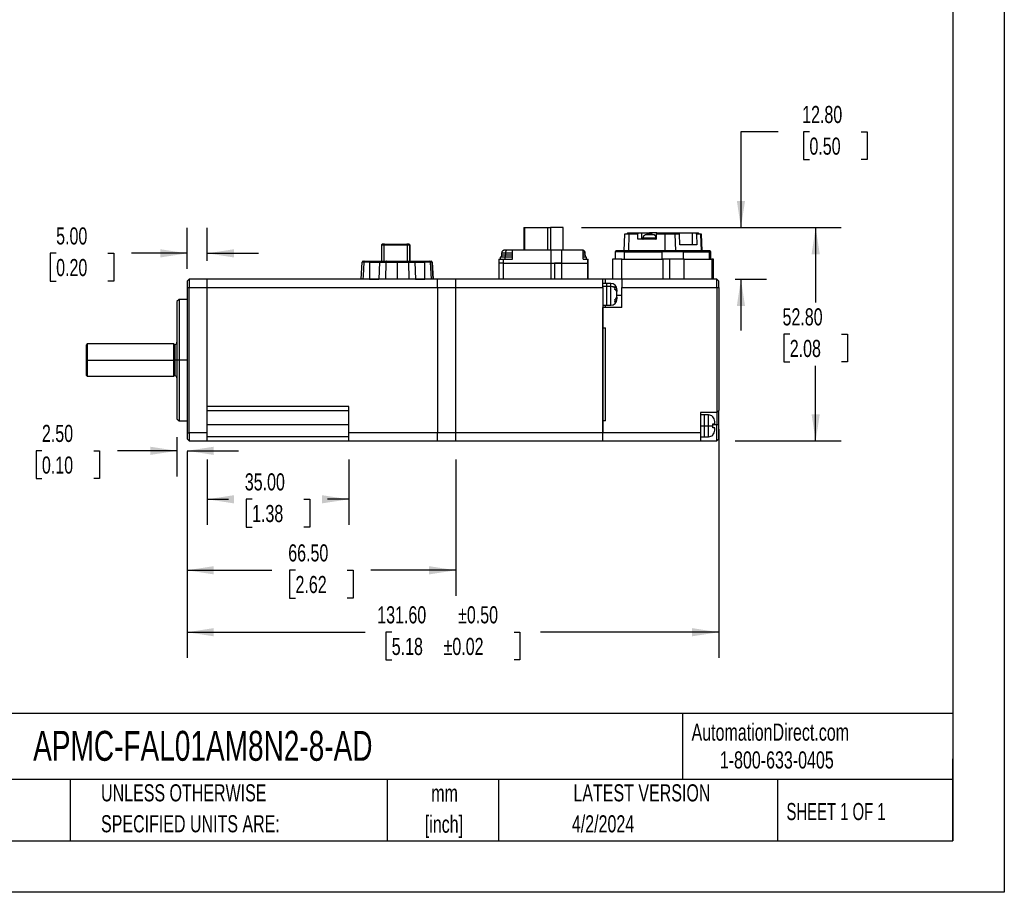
# Model space of a CAD drawing. Header units: millimetres. Extents: x 0 to 559, y 0 to 432.
# Tile 9 of 16: x 315 to 559, y 0 to 216. Entities that reach past the tile are written whole.
import ezdxf

# ---------------------------------------------------------------- set-up
doc = ezdxf.new("R2010")
doc.units = ezdxf.units.MM
doc.header["$LTSCALE"] = 2
doc.linetypes.add('CENTERX2', pattern=[20.32, 12.7, -2.54, 2.54, -2.54])
doc.layers.add('DIMENSIONS', color=140, linetype='Continuous', lineweight=25)
doc.layers.add('TEXT', color=140, linetype='Continuous', lineweight=25)
doc.styles.add('SLDTEXTSTYLE0', font='TXT', dxfattribs={"width": 0.7})
doc.styles.add('SLDTEXTSTYLE1', font='TXT', dxfattribs={"width": 0.65})
doc.dimstyles.new('SLDDIMSTYLE3', dxfattribs={"dimtxt": 4.316016, "dimasz": 6.604, "dimexe": 0, "dimexo": 0.0625, "dimgap": 1.079004, "dimtad": 0, "dimtih": 1, "dimtoh": 1, "dimrnd": 1e-09, "dimzin": 4, "dimdsep": 46, "dimtxsty": 'SLDTEXTSTYLE0', "dimsah": 1, "dimcen": 0.09, "dimadec": 0, "dimazin": 1, "dimtfac": 1, "dimtofl": 0, "dimtmove": 0, "dimatfit": 3, "dimfxl": 0, "dimfrac": 2, "dimtolj": 1, "dimtzin": 12, "dimarcsym": 0})
doc.dimstyles.new('SLDDIMSTYLE7', dxfattribs={"dimtxt": 4.316016, "dimasz": 6.604, "dimexe": 0, "dimexo": 0.0625, "dimgap": 1.079004, "dimtad": 0, "dimtih": 1, "dimtoh": 1, "dimrnd": 1e-09, "dimzin": 4, "dimdsep": 46, "dimtxsty": 'SLDTEXTSTYLE0', "dimsah": 1, "dimcen": 0.09, "dimadec": 0, "dimazin": 1, "dimtfac": 1, "dimtmove": 0, "dimatfit": 0, "dimfxl": 0, "dimfrac": 2, "dimtolj": 1, "dimtzin": 12, "dimarcsym": 0})
doc.dimstyles.new('SLDDIMSTYLE8', dxfattribs={"dimtxt": 4.316016, "dimasz": 6.604, "dimexe": 0, "dimexo": 0.0625, "dimgap": 1.079004, "dimtad": 0, "dimtih": 1, "dimtoh": 1, "dimrnd": 1e-09, "dimzin": 4, "dimdsep": 46, "dimtxsty": 'SLDTEXTSTYLE0', "dimsah": 1, "dimcen": 0.09, "dimadec": 0, "dimazin": 1, "dimtol": 1, "dimtp": 0.5, "dimtm": 0.5, "dimtfac": 1, "dimtofl": 0, "dimtmove": 0, "dimatfit": 3, "dimfxl": 0, "dimfrac": 2, "dimtolj": 1, "dimarcsym": 0})

# ---------------------------------------------------------------- blocks, each defined once
blk = doc.blocks.new('SW_NOTE_0_1')
at = {"layer": 'TEXT', "color": 0, "linetype": 'CENTERX2', "lineweight": 18, "char_height": 4.233, "attachment_point": 2, "style": 'SLDTEXTSTYLE0'}
for s, insert in [('mm', (5.69, 5.46)), ('[inch]', (5.52, -2.19))]:
    blk.add_mtext(s, dxfattribs=dict(at, insert=insert))
blk = doc.blocks.new('SW_NOTE_0_2')
at = {"layer": 'TEXT', "color": 0, "linetype": 'CENTERX2', "lineweight": 18, "char_height": 4.2333, "attachment_point": 1, "style": 'SLDTEXTSTYLE0'}
for s, insert in [('UNLESS OTHERWISE', (0, 5.46)), ('SPECIFIED UNITS ARE:', (0, -2.19))]:
    blk.add_mtext(s, dxfattribs=dict(at, insert=insert))
blk = doc.blocks.new('_D_7')
at = {"layer": 'DIMENSIONS'}
for p, q in [((354.02, 112.58), (354.02, 102.89)), ((320.59, 109.24), (319.14, 109.24)), ((319.14, 109.24), (319.14, 102.38)), ((333.42, 109.24), (334.87, 109.24)), ((334.87, 109.24), (334.87, 102.38)), ((354.02, 109.24), (339.27, 109.24)), ((356.52, 109.24), (369.22, 109.24)), ((356.52, 109.08), (356.52, 102.89)), ((319.14, 102.38), (320.59, 102.38)), ((334.87, 102.38), (333.42, 102.38))]:
    blk.add_line(p, q, dxfattribs=at)
for points in [[(354.02, 109.24), (347.41, 110.25), (347.41, 108.22)], [(356.52, 109.24), (363.12, 108.22), (363.12, 110.25)]]:
    blk.add_solid(points, dxfattribs=at)
at = {"layer": 'DIMENSIONS', "char_height": 4.233, "attachment_point": 1, "style": 'SLDTEXTSTYLE0'}
for s, insert in [('2.50', (320.59, 115.66)), ('0.10', (320.59, 107.83))]:
    blk.add_mtext(s, dxfattribs=dict(at, insert=insert))
blk = doc.blocks.new('_D_8')
at = {"layer": 'DIMENSIONS'}
for p, q in [((356.52, 107.58), (356.52, 73.33)), ((423.02, 107.08), (423.02, 73.33)), ((356.52, 79.68), (377.51, 79.68)), ((383.36, 79.68), (381.91, 79.68)), ((381.91, 79.68), (381.91, 72.82)), ((396.18, 79.68), (397.63, 79.68)), ((397.63, 79.68), (397.63, 72.82)), ((423.02, 79.68), (402.03, 79.68)), ((381.91, 72.82), (383.36, 72.82)), ((397.63, 72.82), (396.18, 72.82))]:
    blk.add_line(p, q, dxfattribs=at)
for points in [[(356.52, 79.68), (363.12, 78.66), (363.12, 80.7)], [(423.02, 79.68), (416.41, 80.7), (416.41, 78.66)]]:
    blk.add_solid(points, dxfattribs=at)
at = {"layer": 'DIMENSIONS', "char_height": 4.233, "attachment_point": 1, "style": 'SLDTEXTSTYLE0'}
for s, insert in [('66.50', (381.56, 86.1)), ('2.62', (383.36, 78.28))]:
    blk.add_mtext(s, dxfattribs=dict(at, insert=insert))
blk = doc.blocks.new('_D_9')
at = {"layer": 'DIMENSIONS'}
for p, q in [((454.17, 164.48), (518.46, 164.48)), ((512.11, 164.48), (512.11, 145.91)), ((505.7, 138.08), (504.25, 138.08)), ((504.25, 138.08), (504.25, 131.22)), ((518.53, 138.08), (519.98, 138.08)), ((519.98, 138.08), (519.98, 131.22)), ((504.25, 131.22), (505.7, 131.22)), ((512.11, 111.68), (512.11, 130.25)), ((519.98, 131.22), (518.53, 131.22)), ((492.22, 111.68), (518.46, 111.68))]:
    blk.add_line(p, q, dxfattribs=at)
for points in [[(512.11, 164.48), (511.1, 157.88), (513.13, 157.88)], [(512.11, 111.68), (513.13, 118.28), (511.1, 118.28)]]:
    blk.add_solid(points, dxfattribs=at)
at = {"layer": 'DIMENSIONS', "char_height": 4.233, "attachment_point": 1, "style": 'SLDTEXTSTYLE0'}
for s, insert in [('52.80', (503.91, 144.5)), ('2.08', (505.7, 136.68))]:
    blk.add_mtext(s, dxfattribs=dict(at, insert=insert))
blk = doc.blocks.new('_D_10')
at = {"layer": 'DIMENSIONS'}
for p, q in [((502.79, 188.15), (493.61, 188.15)), ((493.61, 188.15), (493.61, 164.48)), ((510.57, 188.15), (509.12, 188.15)), ((509.12, 188.15), (509.12, 181.29)), ((523.39, 188.15), (524.84, 188.15)), ((524.84, 188.15), (524.84, 181.29)), ((509.12, 181.29), (510.57, 181.29)), ((524.84, 181.29), (523.39, 181.29)), ((454.17, 164.48), (499.96, 164.48)), ((492.22, 151.68), (499.96, 151.68)), ((493.61, 151.68), (493.61, 138.98))]:
    blk.add_line(p, q, dxfattribs=at)
for points in [[(493.61, 164.48), (494.63, 171.08), (492.6, 171.08)], [(493.61, 151.68), (492.6, 145.08), (494.63, 145.08)]]:
    blk.add_solid(points, dxfattribs=at)
at = {"layer": 'DIMENSIONS', "char_height": 4.233, "attachment_point": 1, "style": 'SLDTEXTSTYLE0'}
for s, insert in [('12.80', (508.77, 194.57)), ('0.50', (510.57, 186.74))]:
    blk.add_mtext(s, dxfattribs=dict(at, insert=insert))
blk = doc.blocks.new('_D_11')
at = {"layer": 'DIMENSIONS'}
for p, q in [((488.12, 114.58), (488.12, 58)), ((356.52, 109.08), (356.52, 58)), ((356.52, 64.35), (400.64, 64.35)), ((407.18, 64.35), (405.74, 64.35)), ((405.74, 64.35), (405.74, 57.5)), ((437.45, 64.35), (438.9, 64.35)), ((438.9, 64.35), (438.9, 57.5)), ((488.12, 64.35), (443.99, 64.35)), ((405.74, 57.5), (407.18, 57.5)), ((438.9, 57.5), (437.45, 57.5))]:
    blk.add_line(p, q, dxfattribs=at)
for points in [[(356.52, 64.35), (363.12, 63.34), (363.12, 65.37)], [(488.12, 64.35), (481.51, 65.37), (481.51, 63.34)]]:
    blk.add_solid(points, dxfattribs=at)
at = {"layer": 'DIMENSIONS', "char_height": 4.233, "attachment_point": 1, "style": 'SLDTEXTSTYLE0'}
for s, insert in [('131.60', (403.59, 70.78)), ('±0.50', (423.6, 70.78)), ('5.18', (407.18, 62.95)), ('±0.02', (420.01, 62.95))]:
    blk.add_mtext(s, dxfattribs=dict(at, insert=insert))
blk = doc.blocks.new('_D_12')
at = {"layer": 'DIMENSIONS'}
for p, q in [((361.52, 107.08), (361.52, 90.89)), ((396.52, 107.08), (396.52, 90.89)), ((361.52, 97.24), (366.76, 97.24)), ((372.61, 97.24), (371.16, 97.24)), ((371.16, 97.24), (371.16, 90.38)), ((385.43, 97.24), (386.88, 97.24)), ((386.88, 97.24), (386.88, 90.38)), ((396.52, 97.24), (391.28, 97.24)), ((371.16, 90.38), (372.61, 90.38)), ((386.88, 90.38), (385.43, 90.38))]:
    blk.add_line(p, q, dxfattribs=at)
for points in [[(361.52, 97.24), (368.12, 96.23), (368.12, 98.26)], [(396.52, 97.24), (389.91, 98.26), (389.91, 96.23)]]:
    blk.add_solid(points, dxfattribs=at)
at = {"layer": 'DIMENSIONS', "char_height": 4.233, "attachment_point": 1, "style": 'SLDTEXTSTYLE0'}
for s, insert in [('35.00', (370.81, 103.67)), ('1.38', (372.61, 95.84))]:
    blk.add_mtext(s, dxfattribs=dict(at, insert=insert))
blk = doc.blocks.new('_D_13')
at = {"layer": 'DIMENSIONS'}
for p, q in [((356.52, 154.28), (356.52, 164.45)), ((361.52, 156.28), (361.52, 164.45)), ((324.11, 158.1), (322.66, 158.1)), ((322.66, 158.1), (322.66, 151.24)), ((336.93, 158.1), (338.38, 158.1)), ((338.38, 158.1), (338.38, 151.24)), ((356.52, 158.1), (342.78, 158.1)), ((361.52, 158.1), (374.22, 158.1)), ((322.66, 151.24), (324.11, 151.24)), ((338.38, 151.24), (336.93, 151.24))]:
    blk.add_line(p, q, dxfattribs=at)
for points in [[(356.52, 158.1), (349.91, 159.11), (349.91, 157.08)], [(361.52, 158.1), (368.12, 157.08), (368.12, 159.11)]]:
    blk.add_solid(points, dxfattribs=at)
at = {"layer": 'DIMENSIONS', "char_height": 4.233, "attachment_point": 1, "style": 'SLDTEXTSTYLE0'}
for s, insert in [('5.00', (324.11, 164.52)), ('0.20', (324.11, 156.7))]:
    blk.add_mtext(s, dxfattribs=dict(at, insert=insert))

msp = doc.modelspace()

# ---------------------------------------------------------------- linework, layer by layer
at = {"color": 7, "linetype": 'Continuous'}
for p, q in [((558.8049, 431.8053), (558.8049, 0.0053)), ((558.8049, 0.0053), (0.0049, 0.0053))]:
    msp.add_line(p, q, dxfattribs=at)
for p, q in [((439.8682, 164.4805), (439.8682, 158.9805)), ((439.8682, 164.4805), (440.1101, 164.4805)), ((440.1101, 158.9805), (440.1101, 164.4805)), ((440.1101, 164.4805), (445.8198, 164.4805)), ((445.8198, 158.9805), (445.8198, 164.4805)), ((445.8198, 164.4805), (446.4843, 164.4805)), ((446.4843, 164.4805), (446.4843, 158.9805)), ((449.5694, 164.4805), (446.4843, 164.4805)), ((449.5694, 158.9805), (449.5694, 164.4805)), ((464.7643, 162.8805), (464.6176, 158.6805)), ((465.8344, 162.8805), (464.7643, 162.8805)), ((465.4166, 162.8994), (465.4158, 162.8805)), ((465.6472, 163.1805), (465.6983, 163.1805)), ((465.6844, 162.8805), (465.6983, 163.1805)), ((465.6983, 163.1805), (466.002, 163.1805)), ((465.8344, 162.8805), (465.7724, 158.6805)), ((466.8993, 162.8805), (465.8344, 162.8805)), ((466.002, 163.1805), (466.002, 162.8805)), ((466.002, 163.1805), (466.8831, 163.1805)), ((466.7892, 162.996), (466.7838, 162.8805)), ((466.8831, 163.1805), (468.2314, 163.1805)), ((468.1001, 162.8807), (466.8993, 162.8807)), ((468.081, 161.5805), (468.1001, 162.8807)), ((472.6125, 161.5805), (468.081, 161.5805)), ((468.1001, 162.8807), (468.2314, 163.1805)), ((468.2314, 163.1805), (469.0102, 163.1805)), ((469.0102, 163.1805), (469.0102, 161.5805)), ((469.0102, 163.1805), (471.0036, 163.1805)), ((469.3364, 161.8288), (469.3241, 161.6892)), ((470.3342, 161.8288), (470.3291, 161.6892)), ((470.4185, 162.6642), (470.4271, 162.6723)), ((470.781, 162.6642), (470.4185, 162.6642)), ((470.7143, 162.847), (470.7143, 162.6642)), ((470.7331, 162.6642), (470.7331, 162.8554)), ((470.7331, 162.8384), (470.7866, 162.847)), ((470.7896, 162.6723), (470.781, 162.6642)), ((470.7866, 162.847), (470.7866, 162.6695)), ((472.7629, 163.1805), (471.0036, 163.1805)), ((471.0036, 163.1805), (471.0036, 162.8548)), ((471.3962, 162.8554), (471.3962, 162.8384)), ((471.5117, 162.8158), (471.5117, 162.847)), ((471.9771, 162.6642), (471.9587, 162.6723)), ((472.0616, 162.6715), (471.9771, 162.6642)), ((472.1461, 162.6642), (472.0616, 162.6715)), ((472.1277, 162.6723), (472.1461, 162.6642)), ((472.1561, 162.6723), (472.1277, 162.6723)), ((472.6317, 162.8807), (472.6125, 161.5805)), ((472.7629, 163.1805), (472.6317, 162.8807)), ((473.8326, 162.8807), (472.6317, 162.8807)), ((472.7629, 163.1805), (474.1111, 163.1805)), ((474.8974, 162.8805), (473.8326, 162.8805)), ((474.1111, 163.1805), (477.3721, 163.1805)), ((474.1169, 162.8805), (474.1121, 163.165)), ((474.8355, 158.6805), (474.8974, 162.8805)), ((477.3604, 162.8805), (474.8974, 162.8805)), ((477.4933, 158.6805), (477.3604, 162.8805)), ((477.857, 162.8805), (477.3604, 162.8805)), ((477.3721, 163.1805), (477.3721, 162.8805)), ((477.3721, 163.1805), (477.4827, 163.1805)), ((477.4827, 163.1805), (477.4877, 162.8805)), ((477.4827, 163.1805), (477.5069, 163.1805)), ((477.5069, 163.1805), (478.1355, 163.1805)), ((478.4169, 162.8807), (477.8569, 162.8807)), ((478.4169, 162.8807), (478.1355, 163.1805)), ((478.1355, 163.1805), (481.5978, 163.1805)), ((478.5024, 160.1805), (478.4169, 162.8807)), ((481.5978, 160.1805), (481.5978, 163.1805)), ((481.5978, 163.1805), (482.3617, 163.1805)), ((482.3617, 163.1805), (482.6431, 162.8807)), ((482.3617, 163.1805), (482.9904, 163.1805)), ((483.2031, 162.8807), (482.6431, 162.8807)), ((482.6431, 162.8807), (482.7286, 160.1805)), ((483.6997, 162.8805), (483.2031, 162.8805)), ((483.2218, 162.8805), (483.221, 162.8994)), ((483.8326, 158.6805), (483.6997, 162.8805)), ((483.8733, 162.8805), (483.6997, 162.8805)), ((484.02, 158.6805), (483.8733, 162.8805)), ((404.8687, 160.3805), (404.6687, 160.1805)), ((404.6687, 160.1805), (405.3261, 160.1805)), ((404.6687, 160.1805), (404.6687, 156.1805)), ((405.409, 160.3805), (404.8687, 160.3805)), ((405.3261, 160.1805), (405.409, 160.3805)), ((405.3261, 160.1805), (411.0113, 160.1805)), ((405.3261, 156.1805), (405.3261, 160.1805)), ((405.409, 160.3805), (410.9284, 160.3805)), ((410.9284, 160.3805), (411.0113, 160.1805)), ((411.4687, 160.3805), (410.9284, 160.3805)), ((411.0113, 160.1805), (411.0113, 156.1805)), ((411.0113, 160.1805), (411.6687, 160.1805)), ((411.6687, 160.1805), (411.4687, 160.3805)), ((411.4687, 160.3805), (411.4689, 160.3805)), ((411.4689, 160.3805), (411.6689, 160.1805)), ((411.6687, 156.1805), (411.6687, 160.1805)), ((411.6687, 160.1805), (411.6689, 160.1805)), ((411.6689, 160.1805), (411.6689, 156.1805)), ((434.9021, 158.8592), (434.9021, 158.9805)), ((434.9021, 158.9805), (437.0787, 158.9805)), ((435.6795, 158.8805), (435.338, 158.8805)), ((437.0787, 158.8805), (435.6795, 158.8805)), ((437.0787, 156.6805), (437.0787, 158.9805)), ((437.0787, 158.9805), (446.5949, 158.9805)), ((446.5949, 158.9805), (446.5949, 155.6805)), ((446.5949, 158.9805), (449.2528, 158.9805)), ((449.2528, 155.6805), (449.2528, 158.9805)), ((449.2528, 158.9805), (454.5355, 158.9805)), ((454.5355, 156.6805), (454.5355, 158.9805)), ((462.4962, 158.4805), (462.4962, 156.6805)), ((464.826, 158.4805), (462.4962, 158.4805)), ((464.9105, 158.6805), (462.6962, 158.6805)), ((464.826, 156.6805), (464.826, 158.4805)), ((464.826, 158.4805), (474.0069, 158.4805)), ((474.0914, 158.6805), (464.9105, 158.6805)), ((479.3691, 158.4805), (474.0069, 158.4805)), ((474.0069, 158.4805), (474.0069, 156.6805)), ((479.1878, 158.6805), (474.0914, 158.6805)), ((482.7286, 160.1805), (478.5024, 160.1805)), ((485.582, 158.6805), (479.1878, 158.6805)), ((479.3691, 156.6805), (479.3691, 158.4805)), ((479.3691, 158.4805), (485.7633, 158.4805)), ((485.9414, 158.6805), (485.582, 158.6805)), ((485.7633, 158.4805), (485.7633, 156.6805)), ((486.1414, 158.4805), (485.7633, 158.4805)), ((486.1414, 156.6805), (486.1414, 158.4805)), ((400.1392, 156.1805), (400.4704, 156.1805)), ((400.4704, 156.1805), (401.6686, 156.1805)), ((401.6686, 156.1805), (404.2666, 156.1805)), ((404.2666, 156.1805), (405.878, 156.1805)), ((405.878, 156.1805), (411.1592, 156.1805)), ((407.8117, 156.1805), (407.8117, 156.1153)), ((409.2259, 156.113), (409.2259, 156.1805)), ((411.1592, 156.1805), (412.7706, 156.1805)), ((412.7706, 156.1805), (415.3686, 156.1805)), ((415.3686, 156.1805), (416.5668, 156.1805)), ((416.5668, 156.1805), (416.8981, 156.1805)), ((433.6582, 156.6805), (433.6582, 155.6805)), ((433.6582, 156.6805), (434.8129, 156.6805)), ((434.0233, 157.1305), (434.0233, 156.6805)), ((435.2358, 157.1305), (434.0233, 157.1305)), ((434.3233, 157.6805), (434.3233, 157.1305)), ((435.3626, 157.6805), (434.3233, 157.6805)), ((434.3733, 158.1805), (434.3733, 157.6805)), ((435.3837, 158.1805), (434.3733, 158.1805)), ((434.8129, 155.6805), (434.8129, 156.6805)), ((434.8129, 156.6805), (437.0787, 156.6805)), ((435.2358, 156.6805), (435.2358, 157.1305)), ((437.0787, 157.1305), (435.2358, 157.1305)), ((435.3626, 157.1305), (435.3626, 157.6805)), ((437.0787, 157.6805), (435.3626, 157.6805)), ((435.3837, 157.6805), (435.3837, 158.1805)), ((437.0787, 158.1805), (435.3837, 158.1805)), ((455.0643, 158.1805), (454.5355, 158.1805)), ((455.1143, 157.6805), (454.5355, 157.6805)), ((455.4143, 157.1305), (454.5355, 157.1305)), ((454.5355, 156.6805), (455.592, 156.6805)), ((455.0643, 157.6805), (455.0643, 158.1805)), ((455.1143, 157.1305), (455.1143, 157.6805)), ((455.4143, 156.6805), (455.4143, 157.1305)), ((455.592, 156.6805), (455.592, 155.6805)), ((455.592, 156.6805), (455.7794, 156.6805)), ((455.7794, 155.6805), (455.7794, 156.6805)), ((461.8203, 156.6805), (461.8203, 151.6805)), ((464.1298, 156.6805), (461.8203, 156.6805)), ((464.1298, 151.6805), (464.1298, 156.6805)), ((464.1298, 156.6805), (474.2804, 156.6805)), ((474.2804, 156.6805), (474.2804, 151.6805)), ((475.9709, 156.6805), (474.2804, 156.6805)), ((475.9709, 156.6805), (475.9709, 151.6805)), ((479.5961, 156.6805), (475.9709, 156.6805)), ((479.5961, 151.6805), (479.5961, 156.6805)), ((479.5961, 156.6805), (486.4426, 156.6805)), ((486.4426, 156.6805), (486.4426, 151.6805)), ((486.8173, 156.6805), (486.4426, 156.6805)), ((486.8173, 151.6805), (486.8173, 156.6805)), ((399.6186, 151.6805), (399.8396, 155.8962)), ((400.2307, 155.8962), (399.8396, 155.8962)), ((401.6686, 155.8962), (400.2307, 155.8962)), ((401.6686, 155.8962), (404.1178, 155.8962)), ((401.6686, 155.8962), (401.6686, 151.6805)), ((404.1178, 155.8962), (404.0111, 151.6805)), ((404.1178, 155.8962), (405.7236, 155.8962)), ((405.7236, 155.8962), (405.6098, 151.6805)), ((405.7236, 155.8962), (408.5186, 155.8962)), ((408.5186, 155.8962), (411.3135, 155.8962)), ((408.5186, 155.8962), (408.5186, 151.6805)), ((411.3135, 155.8962), (411.4274, 151.6805)), ((411.3135, 155.8962), (412.9195, 155.8962)), ((412.9195, 155.8962), (413.0261, 151.6805)), ((412.9195, 155.8962), (415.3686, 155.8962)), ((415.3686, 151.6805), (415.3686, 155.8962)), ((416.8065, 155.8962), (415.3686, 155.8962)), ((416.9833, 151.6805), (416.8065, 155.8962)), ((417.1977, 155.8962), (416.8065, 155.8962)), ((417.1977, 155.8962), (417.4186, 151.6805)), ((417.1977, 155.8962), (417.198, 155.8962)), ((417.419, 151.6805), (417.198, 155.8962)), ((433.6582, 155.6805), (433.6582, 151.6805)), ((434.8129, 155.6805), (433.6582, 155.6805)), ((434.8129, 151.6805), (434.8129, 155.6805)), ((434.8129, 155.6805), (446.5949, 155.6805)), ((446.5949, 155.6805), (446.5949, 151.6805)), ((446.5949, 155.6805), (447.4402, 155.6805)), ((446.5949, 155.6805), (449.2528, 155.6805)), ((447.4402, 155.6805), (447.4402, 151.6805)), ((449.2528, 155.6805), (447.4402, 155.6805)), ((449.2528, 151.6805), (449.2528, 155.6805)), ((449.2528, 155.6805), (455.592, 155.6805)), ((455.592, 155.6805), (455.592, 151.6805)), ((455.7794, 155.6805), (455.592, 155.6805)), ((455.7794, 151.6805), (455.7794, 155.6805)), ((356.5188, 151.1805), (357.0188, 151.6805)), ((356.5188, 151.1805), (356.5188, 149.6805)), ((357.0188, 151.6805), (357.0188, 149.6805)), ((361.5188, 151.6805), (357.0188, 151.6805)), ((418.5188, 151.6805), (361.5188, 151.6805)), ((361.5188, 149.6805), (361.5188, 151.6805)), ((401.6686, 151.6805), (404.0111, 151.6805)), ((413.0261, 151.6805), (415.3686, 151.6805)), ((417.4186, 151.6805), (417.419, 151.6805)), ((418.5188, 149.6805), (418.5188, 151.6805)), ((423.0188, 151.6805), (418.5188, 151.6805)), ((459.4188, 151.6805), (423.0188, 151.6805)), ((423.0188, 149.6805), (423.0188, 151.6805)), ((459.4188, 149.6805), (459.4188, 151.6805)), ((460.1188, 151.6805), (459.4188, 151.6805)), ((460.1188, 150.6439), (460.1188, 151.6805)), ((464.1188, 151.6805), (460.1188, 151.6805)), ((464.1188, 151.6805), (464.1188, 149.6805)), ((487.6188, 151.6805), (464.1188, 151.6805)), ((487.6188, 149.6805), (487.6188, 151.6805)), ((488.1188, 151.1805), (487.6188, 151.6805)), ((488.1188, 149.6805), (488.1188, 151.1805)), ((356.5188, 149.6805), (356.5188, 113.6805)), ((356.5188, 149.6805), (357.0188, 149.6805)), ((357.0188, 149.6805), (361.5188, 149.6805)), ((357.0188, 113.6805), (357.0188, 149.6805)), ((361.5188, 120.1805), (361.5188, 149.6805)), ((361.5188, 149.6805), (418.5188, 149.6805)), ((361.5188, 113.6805), (361.5188, 149.6805)), ((418.5188, 149.6805), (418.5188, 113.6805)), ((418.5188, 149.6805), (423.0188, 149.6805)), ((423.0188, 149.6805), (459.4188, 149.6805)), ((423.0188, 113.6805), (423.0188, 149.6805)), ((460.4188, 150.6439), (459.4188, 150.6439)), ((460.4188, 149.8531), (459.4188, 149.8531)), ((459.4188, 149.6805), (459.4188, 113.6805)), ((461.4188, 150.6439), (460.4188, 150.6439)), ((460.4188, 149.8531), (460.4188, 150.6439)), ((460.4188, 145.2439), (460.4188, 149.8531)), ((461.4188, 149.8531), (460.4188, 149.8531)), ((461.4188, 149.8531), (461.4188, 150.6439)), ((461.4188, 145.2439), (461.4188, 149.8531)), ((462.49, 149.5349), (462.4333, 149.8885)), ((462.4333, 149.1814), (462.49, 149.5349)), ((462.9188, 149.0689), (462.9188, 148.651)), ((464.1188, 149.6805), (487.6188, 149.6805)), ((464.1188, 144.6805), (464.1188, 149.6805)), ((487.6188, 149.6805), (487.6188, 118.6805)), ((487.6188, 149.6805), (488.1188, 149.6805)), ((488.1188, 149.6805), (488.1188, 119.1805)), ((354.5188, 146.6805), (354.0188, 146.1805)), ((356.5188, 146.6805), (354.5188, 146.6805)), ((354.5188, 146.6805), (354.5188, 131.6805)), ((462.9188, 147.2368), (462.8513, 147.2368)), ((462.9188, 148.651), (462.8536, 148.651)), ((462.9188, 147.5261), (462.9188, 148.3618)), ((464.1188, 147.6805), (462.9188, 147.6805)), ((462.9188, 147.2368), (462.9188, 146.819)), ((462.9188, 146.7439), (462.9188, 146.819)), ((354.0188, 146.1805), (354.0188, 131.6805)), ((459.4188, 145.2439), (460.4188, 145.2439)), ((459.4188, 139.6805), (459.4188, 144.6805)), ((464.1188, 144.6805), (459.4188, 144.6805)), ((460.1188, 144.6805), (460.1188, 145.2439)), ((460.4188, 145.2439), (461.4188, 145.2439)), ((459.4188, 116.6805), (459.4188, 139.6805)), ((459.4188, 139.6805), (460.1188, 139.6805)), ((460.1188, 116.6805), (460.1188, 139.6805)), ((331.8188, 135.6805), (331.5188, 135.3805)), ((331.5188, 135.3805), (331.5188, 131.6805)), ((353.2188, 135.6805), (331.8188, 135.6805)), ((331.8188, 135.6805), (331.8188, 131.6805)), ((353.2188, 131.6805), (353.2188, 135.6805)), ((353.5188, 135.5805), (353.5188, 131.6805)), ((331.5188, 131.6805), (331.5188, 127.9805)), ((331.5188, 131.6805), (331.8188, 131.6805)), ((331.8188, 131.6805), (331.8188, 127.6805)), ((331.8188, 131.6805), (353.2188, 131.6805)), ((353.2188, 127.6805), (353.2188, 131.6805)), ((353.5188, 131.6805), (353.2188, 131.6805)), ((354.0188, 131.6805), (353.5188, 131.6805)), ((353.5188, 131.6805), (353.5188, 127.7805)), ((354.0188, 131.6805), (354.0188, 117.1805)), ((354.5188, 131.6805), (354.0188, 131.6805)), ((354.5188, 131.6805), (354.5188, 116.6805)), ((356.5188, 131.6805), (354.5188, 131.6805)), ((331.5188, 127.9805), (331.8188, 127.6805)), ((331.8188, 127.6805), (353.2188, 127.6805)), ((396.5188, 120.1805), (361.5188, 120.1805)), ((396.5188, 113.6805), (396.5188, 120.1805)), ((354.0188, 117.1805), (354.5188, 116.6805)), ((361.5188, 119.1805), (396.5188, 119.1805)), ((487.6188, 118.6805), (483.6188, 118.6805)), ((483.6188, 118.6805), (483.6188, 113.6805)), ((484.6188, 118.117), (483.6188, 118.117)), ((485.6188, 118.117), (484.6188, 118.117)), ((484.6188, 115.417), (484.6188, 118.117)), ((485.6188, 115.417), (485.6188, 118.117)), ((486.6333, 117.667), (486.6608, 117.667)), ((488.1188, 119.1805), (487.6188, 118.6805)), ((487.6188, 118.6805), (487.6188, 115.6805)), ((488.1188, 115.6805), (488.1188, 119.1805)), ((354.5188, 116.6805), (356.5188, 116.6805)), ((396.5188, 115.6805), (361.5188, 115.6805)), ((460.1188, 116.6805), (459.4188, 116.6805)), ((459.4188, 113.6805), (459.4188, 116.6805)), ((483.6188, 115.417), (484.6188, 115.417)), ((484.6188, 112.717), (484.6188, 115.417)), ((484.6188, 115.417), (485.6188, 115.417)), ((485.6188, 115.417), (486.69, 115.417)), ((485.6188, 112.717), (485.6188, 115.417)), ((486.6333, 115.917), (487.1188, 115.917)), ((486.69, 115.417), (486.6333, 115.917)), ((486.6333, 114.917), (486.69, 115.417)), ((487.1188, 114.917), (486.6333, 114.917)), ((487.6188, 115.6805), (486.6601, 115.6805)), ((487.1188, 115.917), (487.1188, 116.5079)), ((487.1188, 114.3262), (487.1188, 114.917)), ((488.1188, 115.6805), (487.6188, 115.6805)), ((487.6188, 111.6805), (487.6188, 115.6805)), ((488.1188, 112.1805), (488.1188, 115.6805)), ((356.5188, 113.6805), (357.0188, 113.6805)), ((356.5188, 113.6805), (356.5188, 112.1805)), ((356.5188, 112.1805), (357.0188, 111.6805)), ((361.5188, 113.6805), (357.0188, 113.6805)), ((357.0188, 113.6805), (357.0188, 111.6805)), ((361.5188, 111.6805), (361.5188, 113.6805)), ((396.5188, 112.6805), (361.5188, 112.6805)), ((418.5188, 113.6805), (396.5188, 113.6805)), ((396.5188, 111.6805), (396.5188, 113.6805)), ((418.5188, 111.6805), (418.5188, 113.6805)), ((423.0188, 113.6805), (418.5188, 113.6805)), ((459.4188, 113.6805), (423.0188, 113.6805)), ((423.0188, 111.6805), (423.0188, 113.6805)), ((459.4188, 111.6805), (459.4188, 113.6805)), ((483.6188, 113.6805), (459.4188, 113.6805)), ((483.6188, 113.6805), (483.6188, 111.6805)), ((483.6188, 112.717), (484.6188, 112.717)), ((484.6188, 112.717), (485.6188, 112.717)), ((486.6333, 113.167), (486.675, 113.167)), ((487.6188, 111.6805), (488.1188, 112.1805)), ((357.0188, 111.6805), (361.5188, 111.6805)), ((361.5188, 111.6805), (396.5188, 111.6805)), ((396.5188, 111.6805), (418.5188, 111.6805)), ((418.5188, 111.6805), (423.0188, 111.6805)), ((423.0188, 111.6805), (459.4188, 111.6805)), ((459.4188, 111.6805), (483.6188, 111.6805)), ((483.6188, 111.6805), (487.6188, 111.6805))]:
    msp.add_line(p, q)
at = {"flags": 128}
for points in [[(472.614, 161.6805), (472.3933, 161.6805), (472.0569, 161.6805), (471.6529, 161.6805), (471.2088, 161.6805), (470.7549, 161.6805), (470.3221, 161.6805), (469.9398, 161.6805), (469.6343, 161.6805), (469.4262, 161.6805), (469.3297, 161.6805), (469.3238, 161.6805)], [(470.3291, 161.6892), (470.0347, 161.6892), (469.7801, 161.6892), (469.5752, 161.6892), (469.4278, 161.6892), (469.3437, 161.6892), (469.3241, 161.6892)], [(470.3342, 161.8288), (470.0427, 161.8288), (469.7904, 161.8288), (469.5871, 161.8288), (469.4406, 161.8288), (469.3565, 161.8288), (469.3364, 161.8288)], [(470.4271, 162.6723), (470.1906, 162.6723), (470.0327, 162.6723), (469.9678, 162.6723), (469.9732, 162.6723)], [(472.6141, 161.6892), (472.4643, 161.6892), (472.2363, 161.6892), (471.9635, 161.6892), (471.6564, 161.6892), (471.3266, 161.6892), (470.9868, 161.6892), (470.65, 161.6892), (470.3291, 161.6892)], [(472.631, 161.8288), (472.4584, 161.8288), (472.2322, 161.8288), (471.9612, 161.8288), (471.6557, 161.8288), (471.3275, 161.8288), (470.9892, 161.8288), (470.6539, 161.8288), (470.3342, 161.8288)], [(470.7143, 162.847), (470.732, 162.8543), (470.7276, 162.8579), (470.7018, 162.8572), (470.6578, 162.8525), (470.6176, 162.847)], [(471.9587, 162.6723), (471.7294, 162.6723), (471.4402, 162.6723), (471.1173, 162.6723), (470.7896, 162.6723)], [(435.3837, 158.1805), (435.3894, 158.317), (435.4062, 158.4484), (435.4336, 158.5694), (435.4703, 158.6755), (435.5152, 158.7625), (435.5663, 158.8272), (435.6218, 158.867), (435.6795, 158.8805)], [(464.9105, 158.6805), (464.894, 158.6766), (464.8782, 158.6653), (464.8635, 158.6468), (464.8507, 158.6219), (464.8402, 158.5916), (464.8324, 158.557), (464.8276, 158.5195), (464.826, 158.4805)], [(474.0069, 158.4805), (474.0085, 158.5195), (474.0133, 158.557), (474.0211, 158.5916), (474.0316, 158.6219), (474.0444, 158.6468), (474.0591, 158.6653), (474.0749, 158.6766), (474.0914, 158.6805)], [(400.1392, 156.1805), (400.0826, 156.1751), (400.0369, 156.1625)], [(401.6686, 156.1805), (401.6686, 156.1751), (401.6686, 156.1591), (401.6686, 156.1332), (401.6686, 156.0981), (401.6686, 156.0552), (401.6686, 156.0061), (401.6686, 155.9524), (401.6686, 155.8962)], [(404.2666, 156.1805), (404.2059, 156.1546), (404.1664, 156.1036), (404.1462, 156.0581), (404.1314, 156.0067), (404.1219, 155.9519), (404.1178, 155.8962)], [(405.878, 156.1805), (405.8334, 156.1692), (405.8042, 156.1473), (405.7733, 156.1066), (405.749, 156.0531), (405.7349, 156.0022), (405.7236, 155.8962)], [(411.1592, 156.1805), (411.1987, 156.1692), (411.2267, 156.1473), (411.2576, 156.1066), (411.283, 156.0531), (411.2986, 156.0022), (411.3135, 155.8962)], [(412.7706, 156.1805), (412.8313, 156.1546), (412.8708, 156.1036), (412.891, 156.0581), (412.9059, 156.0067), (412.9153, 155.952), (412.9195, 155.8962)], [(415.3686, 156.1805), (415.3686, 156.1751), (415.3686, 156.1591), (415.3686, 156.1332), (415.3686, 156.0981), (415.3686, 156.0552), (415.3686, 156.0061), (415.3686, 155.9524), (415.3686, 155.8962)], [(399.8522, 155.968), (399.8479, 155.9524), (399.8396, 155.8962)], [(400.2307, 155.8962), (400.0891, 152.5196), (400.0539, 151.6805)], [(462.4333, 145.9994), (462.475, 146.5374), (462.4333, 146.7065)]]:
    msp.add_lwpolyline(points, dxfattribs=at)
for centre, radius, start, end in [((469.4238, 161.6805), 0.1, 174.999997, 179.999997), ((469.4238, 161.6805), 0.1, 179.999997, 269.999998), ((470.3326, 161.7417), 1, 111.109644, 174.999997), ((471.0646, 159.8805), 3, 99.076121, 111.360127), ((470.9688, 162.1049), 0.7845, 108.928529, 133.675751), ((470.9195, 162.1473), 0.7121, 79.244906, 100.755088), ((471.3313, 162.1049), 0.7845, 108.928531, 133.675751), ((471.2097, 162.1473), 0.7121, 79.244911, 100.755083), ((470.9714, 160.3642), 2.5104, 66.842235, 81.497086), ((471.432, 162.5408), 0.3163, 75.414354, 96.068264), ((471.1405, 160.3642), 2.5104, 66.842235, 81.497086), ((471.0646, 159.8805), 3, 68.64546, 81.342456), ((471.6443, 161.7787), 0.9855, 9.006868, 64.951013), ((471.7967, 161.7417), 1, 34.262615, 68.881872), ((472.5476, 161.6674), 0.0869, 270.723877, 318.714384), ((435.0733, 158.1805), 0.7, 90, 180), ((454.3643, 158.1805), 0.7, 0, 75.843995), ((462.6962, 158.4805), 0.2, 90, 180), ((479.178, 158.4894), 0.1913, 357.324663, 87.047859), ((485.5722, 158.4894), 0.1913, 357.324663, 87.047859), ((485.9414, 158.4805), 0.2, 0, 90), ((400.141, 155.8806), 0.3002, 100.518419, 177.020527), ((400.4963, 155.9154), 0.2663, 95.589758, 184.143303), ((416.5341, 155.9097), 0.2728, 357.159128, 83.106312), ((416.8981, 155.8805), 0.3, 3, 90), ((416.8984, 155.8805), 0.3, 3.000001, 90), ((461.4188, 149.1439), 1.5, 0, 90), ((461.4524, 148.0039), 1.8495, 55.872432, 91.040068), ((461.9441, 149.0451), 0.975, 1.394615, 59.88463), ((461.9376, 148.3342), 0.9815, 1.609465, 59.669779), ((461.4188, 146.7439), 1.5, 270, 0), ((461.9441, 147.5499), 0.975, 300.11537, 358.605385), ((461.9376, 146.8466), 0.9815, 300.330221, 358.390535), ((353.5188, 136.0805), 0.5, 233.130102, 270), ((353.5188, 136.0805), 0.5, 270, 0), ((353.5188, 127.2805), 0.5, 90, 126.869898), ((353.5188, 127.2805), 0.5, 0, 90), ((485.6188, 116.617), 1.5, 45.079016, 90), ((485.5404, 116.528), 1.5786, 359.269679, 46.182294), ((485.6188, 114.217), 1.5, 270, 314.686891), ((485.5369, 114.3075), 1.582, 313.871279, 0.676748)]:
    msp.add_arc(centre, radius, start, end)
for centre, major_axis, ratio, start_param, end_param in [((465.6253, 163.0807), (0.2045, 0.1953), 0.21153602, 1.26630965, 2.92353536), ((466.9933, 163.0807), (0.1767, 0.1687), 0.60752028, 1.61498423, 3.70830882), ((473.9135, 163.0807), (0.1658, 0.1686), 0.64863734, 3.70933836, 5.80266528), ((477.6723, 163.0807), (0.1986, -0.1953), 0.21809379, 3.97157017, 6.06489425), ((483.0123, 163.0807), (0.2045, -0.1953), 0.21153602, 6.06514204, 8.15846832)]:
    msp.add_ellipse(centre, major_axis=major_axis, ratio=ratio, start_param=start_param, end_param=end_param)
at = {"layer": 'TEXT'}
for p, q in [((546.1, 419.1), (546.1, 12.7)), ((546.1, 44.2522), (12.7, 44.2522)), ((479.1508, 44.2522), (479.1508, 27.94)), ((546.1, 12.7), (546.1, 33.02)), ((546.1, 27.94), (12.7, 27.94)), ((327.5604, 27.94), (327.5604, 12.7)), ((406.0486, 27.94), (406.0486, 12.7)), ((433.6242, 27.94), (433.6242, 12.7)), ((502.6975, 27.94), (502.6975, 12.7)), ((12.7, 12.7), (546.1, 12.7))]:
    msp.add_line(p, q, dxfattribs=at)

# ---------------------------------------------------------------- block references
at = {"layer": 'TEXT', "linetype": 'CENTERX2', "lineweight": 18}
for name, p in [('SW_NOTE_0_2', (335.2158, 21.2709)), ('SW_NOTE_0_1', (414.5722, 21.1636))]:
    msp.add_blockref(name, p, dxfattribs=at)

# ---------------------------------------------------------------- texts
for s, insert, char_height, attachment_point, style in [('AutomationDirect.com', (481.3899, 41.7531), 4.233333, 1, 'SLDTEXTSTYLE0'), ('APMC-FAL01AM8N2-8-AD', (318.4154, 39.9498), 7.408333, 1, 'SLDTEXTSTYLE0'), ('1-800-633-0405', (488.3832, 34.874), 4.233333, 1, 'SLDTEXTSTYLE0'), ('LATEST VERSION', (469.1043, 26.728), 4.233333, 2, 'SLDTEXTSTYLE0'), ('SHEET 1 OF 1', (504.8826, 22.103), 4.233333, 1, 'SLDTEXTSTYLE1'), ('4/2/2024', (459.4784, 19.0666), 4.23333, 2, 'SLDTEXTSTYLE0')]:
    msp.add_mtext(s, dxfattribs=dict(at, insert=insert, char_height=char_height, attachment_point=attachment_point, style=style))

# ---------------------------------------------------------------- dimensions: what is measured, and where the dimension line sits
at = {"layer": 'DIMENSIONS'}
for base, p1, p2, angle, dimstyle, picture, middle in [((493.6124, 151.6805), (449.5694, 164.4805), (487.6188, 151.6805), 90, 'SLDDIMSTYLE7', '_D_10', (493.6124, 188.1458)), ((512.1149, 164.4805), (487.6188, 111.6805), (449.5694, 164.4805), 90, 'SLDDIMSTYLE3', '_D_9', (512.1149, 138.0805)), ((356.5188, 109.2354), (354.0188, 117.1805), (356.5188, 113.6805), 0, 'SLDDIMSTYLE7', '_D_7', (327.0044, 109.2354)), ((488.1188, 64.3547), (356.5188, 113.6805), (488.1188, 119.1805), 0, 'SLDDIMSTYLE8', '_D_11', (422.3188, 64.3547))]:
    dim = msp.add_linear_dim(base=base, p1=p1, p2=p2, angle=angle, dimstyle=dimstyle, dxfattribs=at)
    dim.commit()
    dim.dimension.update_dxf_attribs({"geometry": picture, "text_midpoint": middle, "dimtype": 160})
for base, p1, p2, dimstyle, picture, middle in [((361.5188, 158.0989), (356.5188, 149.6805), (361.5188, 151.6805), 'SLDDIMSTYLE7', '_D_13', (330.5184, 158.0989)), ((423.0188, 79.6805), (356.5188, 112.1805), (423.0188, 111.6805), 'SLDDIMSTYLE3', '_D_8', (389.7688, 79.6805)), ((396.5188, 97.2437), (361.5188, 111.6805), (396.5188, 111.6805), 'SLDDIMSTYLE3', '_D_12', (379.0188, 97.2437))]:
    dim = msp.add_linear_dim(base=base, p1=p1, p2=p2, dimstyle=dimstyle, dxfattribs=at)
    dim.commit()
    dim.dimension.update_dxf_attribs({"geometry": picture, "text_midpoint": middle, "dimtype": 160})

doc.saveas('drawing.dxf')
